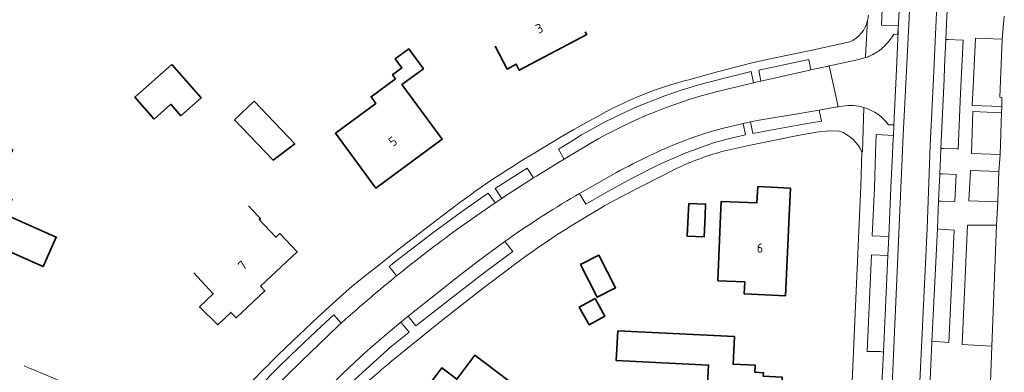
# Model space of a CAD drawing. Extents: x 152761 to 155748, y 459947 to 462743.
# Tile 42 of 256: x 153562 to 153705, y 461977 to 462028. Entities that reach past the tile are written whole.
import ezdxf
from ezdxf.enums import TextEntityAlignment as Align

# ---------------------------------------------------------------- set-up
doc = ezdxf.new("R2010")
doc.units = 0
doc.header["$LTSCALE"] = 0.75
for name, color, linetype, lineweight in [('B-RO-OG-BEBOUWING-GV', 6, 'CONTINUOUS', 35), ('B-RO-OG-BEBOUWING-T18', 1, 'CONTINUOUS', 18), ('B-RO-OG-TERREIN_CULTUURSCHEIDING-GV', 251, 'CONTINUOUS', 18), ('B-RO-VH-VERHARDING_ASFALT-GV', 251, 'CONTINUOUS', 18)]:
    doc.layers.add(name, color=color, linetype=linetype, lineweight=lineweight)
doc.styles.add('NLCS-ISO-M200-T18', font='NLCS-ISO.ttf', dxfattribs={"height": 0.36})

msp = doc.modelspace()

# ---------------------------------------------------------------- linework, layer by layer
at = {"layer": 'B-RO-OG-BEBOUWING-GV', "flags": 128}
for points in [[(153631.309, 462024.596), (153633.067, 462021.275), (153634.354, 462021.957), (153634.807, 462021.102), (153644.585, 462026.279), (153644.372, 462026.681)], [(153587.637, 461991.708), (153590.459, 461988.698), (153588.463, 461986.787), (153591.096, 461984.173), (153592.996, 461985.992), (153593.752, 461985.185), (153597.942, 461989.113), (153597.305, 461989.794), (153602.59, 461994.748), (153600.095, 461997.408), (153599.525, 461996.874), (153597.115, 461999.444), (153597.293, 461999.611), (153596.929, 462000), (153595.559, 462001.463)]]:
    msp.add_lwpolyline(points, dxfattribs=at)
for points in [[(153616.854, 462019.864), (153613.32, 462017.254), (153614.026, 462016.297), (153608.152, 462011.96), (153614.026, 462004.005), (153623.637, 462011.102), (153617.799, 462019.008), (153620.909, 462021.304), (153618.773, 462024.197), (153616.821, 462022.756), (153617.79, 462021.445), (153616.429, 462020.44)], [(153581.866, 462014.025), (153584.294, 462016.174), (153585.766, 462014.51), (153588.692, 462017.1), (153584.432, 462021.913), (153579.078, 462017.174)], [(153593.539, 462013.913), (153599.118, 462008.074), (153602.257, 462010.427), (153596.357, 462016.606)], [(153556.813, 461992.847), (153558.198, 461995.98), (153565.793, 461992.623), (153567.688, 461996.911), (153560.293, 462000.18), (153561.266, 462002.381), (153558.541, 462003.586), (153561.371, 462009.57), (153557.923, 462011.201), (153554.058, 462003.026), (153555.841, 462002.237), (153552.133, 461994.916)], [(153663.561, 461990.587), (153667.477, 461990.412), (153667.4, 461988.683), (153673.394, 461988.416), (153673.91, 462000), (153674.089, 462004.021), (153669.354, 462004.232), (153669.249, 462001.855), (153664.085, 462002.086), (153663.981, 462000)], [(153659.358, 462001.802), (153659.274, 462000), (153659.135, 461997.031), (153661.583, 461996.922), (153661.727, 462000), (153661.806, 462001.69)], [(153643.682, 461992.912), (153646.091, 461988.191), (153648.763, 461989.554), (153646.354, 461994.275)], [(153645.816, 461988.03), (153643.5, 461986.759), (153644.907, 461984.197), (153647.222, 461985.468)], [(153649.07, 461983.315), (153648.86, 461979.004), (153662.23, 461978.353), (153661.765, 461968.814), (153669.739, 461968.425), (153669.734, 461968.325), (153670.478, 461968.289), (153670.483, 461968.389), (153671.981, 461968.316), (153672.045, 461969.629), (153672.551, 461969.604), (153672.892, 461976.602), (153670.162, 461976.735), (153670.187, 461977.25), (153668.96, 461977.31), (153669.01, 461978.336), (153665.783, 461978.493), (153665.977, 461982.491)], [(153620.373, 461973.688), (153631.972, 461964.997), (153631.85, 461964.835), (153633.122, 461963.862), (153637.529, 461969.861), (153635.253, 461971.541), (153635.334, 461971.648), (153634.454, 461972.308), (153635.126, 461973.203), (153634.23, 461973.875), (153634.95, 461974.834), (153628.376, 461979.768), (153625.77, 461976.297), (153623.57, 461977.947)]]:
    msp.add_lwpolyline(points, close=True, dxfattribs=at)
at = {"layer": 'B-RO-OG-TERREIN_CULTUURSCHEIDING-GV', "flags": 128}
for points in [[(153687.581, 462033.577), (153687.37, 462028.864), (153687.32, 462027.626), (153689.741, 462027.535), (153689.754, 462027.789), (153689.803, 462028.874), (153689.996, 462032.772), (153690.049, 462033.971)], [(153663.349, 462017.966), (153665.137, 462018.421), (153668.744, 462019.271), (153668.422, 462020.898), (153665.505, 462020.202), (153662.282, 462019.383)], [(153648.888, 462006.266), (153643.534, 462003.218), (153644.468, 462001.692), (153647.315, 462003.315), (153650.981, 462005.333), (153655.263, 462007.546), (153658.86, 462009.079), (153662.825, 462010.509), (153665.094, 462011.167), (153667.584, 462011.719), (153667.234, 462013.378), (153664.208, 462012.674), (153661.775, 462011.95), (153659.26, 462011.101), (153658.551, 462010.831)], [(153642.696, 462011.027), (153640.468, 462009.636), (153641.293, 462008.224), (153642.314, 462008.849), (153644.058, 462009.863)], [(153625.751, 461997.99), (153627.347, 461999.137), (153628.637, 462000.045), (153631.285, 462001.862), (153630.299, 462003.265), (153626.444, 462000.558), (153622.273, 461997.523), (153617.363, 461993.747), (153615.938, 461992.637), (153617.031, 461991.3)]]:
    msp.add_lwpolyline(points, dxfattribs=at)
for points in [[(153699.051, 462025.448), (153696.984, 462025.548), (153696.621, 462025.567), (153696.437, 462021.556), (153696.361, 462019.846), (153696.09, 462013.789), (153695.9, 462009.766), (153696.26, 462009.752), (153698.281, 462009.679), (153698.401, 462009.675), (153698.759, 462017.739), (153698.852, 462019.729), (153699.121, 462025.445)], [(153700.626, 462019.645), (153700.447, 462015.99), (153704.722, 462015.854), (153704.763, 462017.152), (153704.473, 462017.17), (153704.786, 462025.619), (153700.924, 462025.725)], [(153669.819, 462019.518), (153672.184, 462020.055), (153676.482, 462021.012), (153677.036, 462021.132), (153676.761, 462022.672), (153669.538, 462021.121)], [(153678.282, 462015.327), (153674.838, 462014.743), (153671.04, 462014.114), (153669.271, 462013.799), (153668.293, 462013.597), (153668.673, 462011.912), (153671.211, 462012.398), (153676.007, 462013.262), (153678.605, 462013.714)], [(153704.501, 462008.889), (153704.693, 462014.944), (153700.556, 462015.106), (153700.321, 462009.035)], [(153689.025, 462011.656), (153686.527, 462011.794), (153686.419, 462009.088), (153686.301, 462004.027), (153685.967, 461997.068), (153688.381, 461996.986), (153688.651, 462004.04), (153688.891, 462008.91), (153688.944, 462010.142), (153689.007, 462011.199)], [(153632.256, 462002.513), (153632.641, 462002.771), (153634.001, 462003.656), (153636.875, 462005.486), (153635.947, 462006.913), (153633.715, 462005.482), (153631.322, 462003.941)], [(153698.102, 462005.972), (153696.161, 462006.079), (153695.732, 462006.063), (153695.549, 462002.102), (153696.015, 462002.094), (153697.917, 462002.085)], [(153704.144, 462002.012), (153704.321, 462006.434), (153700.181, 462006.559), (153699.935, 462002.184)], [(153703.297, 461981.099), (153703.955, 461998.631), (153699.771, 461998.624), (153698.985, 461981.32)], [(153694.616, 461981.744), (153695.122, 461981.75), (153697.038, 461981.606), (153697.808, 461997.911), (153695.822, 461998.051), (153695.392, 461998.094)], [(153632.693, 461996.248), (153631.473, 461995.361), (153628.893, 461993.454), (153625.692, 461990.989), (153622.178, 461988.222), (153618.709, 461985.436), (153619.798, 461984.049), (153622.657, 461986.28), (153625.704, 461988.657), (153629.754, 461991.775), (153633.863, 461994.838)], [(153685.203, 461980.346), (153687.1, 461980.304), (153687.59, 461980.213), (153688.227, 461994.225), (153685.848, 461994.325)], [(153609.011, 461984.431), (153607.937, 461985.632), (153606.14, 461983.994), (153603.668, 461981.667), (153601.667, 461979.741), (153599.669, 461977.79), (153597.322, 461975.422), (153593.324, 461971.21), (153594.548, 461970.052), (153596.214, 461971.821), (153599.696, 461975.417), (153600.905, 461976.639), (153603.274, 461978.969), (153605.742, 461981.344), (153608.56, 461984.022)], [(153617.649, 461984.562), (153615.216, 461982.558), (153612.838, 461980.517), (153611.015, 461978.843), (153609.154, 461977.056), (153606.896, 461974.831), (153608.131, 461973.571), (153610.395, 461975.715), (153613.675, 461978.744), (153616.207, 461980.987), (153618.828, 461983.147)]]:
    msp.add_lwpolyline(points, close=True, dxfattribs=at)
at = {"layer": 'B-RO-OG-TERREIN_CULTUURSCHEIDING-GV'}
for points in [[(153662.282, 462019.383, 0.0735155), (153642.696, 462011.027)], [(153644.058, 462009.863, -0.0736636), (153663.349, 462017.966)], [(153658.551, 462010.831, 0.0311818), (153648.888, 462006.266)], [(153617.031, 461991.3, -0.0137579), (153625.751, 461997.99)], [(153563.052, 461978.239, -0.0045751), (153573.053, 461973.961)]]:
    msp.add_lwpolyline(points, format="xyb", dxfattribs=at)
at = {"layer": 'B-RO-VH-VERHARDING_ASFALT-GV', "flags": 128}
for points in [[(153699.481, 462035.476), (153699.173, 462029.662), (153697.273, 462029.715), (153696.823, 462029.727), (153696.775, 462028.906), (153696.621, 462025.567), (153696.984, 462025.548), (153699.051, 462025.448), (153699.121, 462025.445), (153698.852, 462019.729), (153698.759, 462017.739), (153698.401, 462009.675), (153698.281, 462009.679), (153696.26, 462009.752), (153695.9, 462009.766)], [(153690.049, 462033.971), (153689.996, 462032.772), (153689.803, 462028.874), (153689.754, 462027.789), (153689.741, 462027.535), (153689.738, 462027.419), (153689.718, 462026.7), (153689.418, 462020.186), (153689.083, 462013.174), (153689.025, 462011.656), (153689.007, 462011.199), (153688.944, 462010.142), (153688.891, 462008.91), (153688.651, 462004.04), (153688.381, 461996.986), (153688.227, 461994.225), (153687.59, 461980.213), (153687.366, 461975.523), (153685.854, 461943.176)], [(153687.352, 461943.106), (153687.791, 461952.5), (153688.864, 461975.453), (153690.443, 462011.664), (153690.866, 462020.115), (153691.246, 462027.714), (153691.494, 462032.701), (153691.561, 462034.212)], [(153691.561, 462034.212), (153691.494, 462032.701), (153691.246, 462027.714), (153690.866, 462020.115), (153690.443, 462011.664), (153688.864, 461975.453), (153687.791, 461952.5), (153692.793, 461952.3), (153692.321, 461955.437), (153692.311, 461964.827), (153693.894, 461998.165), (153694.362, 462010.154), (153694.836, 462019.92), (153695.517, 462034.844)], [(153695.517, 462034.844), (153694.836, 462019.92), (153694.362, 462010.154), (153693.894, 461998.165), (153692.311, 461964.827), (153692.321, 461955.437)], [(153695.732, 462006.063), (153695.835, 462008.395), (153695.9, 462009.766), (153696.09, 462013.789), (153696.361, 462019.846), (153696.437, 462021.556), (153696.621, 462025.567), (153696.775, 462028.906), (153696.823, 462029.727), (153697.037, 462035.086)], [(153688.925, 462026.087), (153689.072, 462026.336), (153689.687, 462026.284), (153689.738, 462027.419), (153689.741, 462027.535), (153687.32, 462027.626), (153687.37, 462028.864), (153687.581, 462033.577)], [(153662.282, 462019.383), (153665.505, 462020.202), (153668.422, 462020.898), (153668.744, 462019.271), (153669.069, 462019.348), (153669.819, 462019.518), (153669.538, 462021.121), (153676.761, 462022.672), (153677.036, 462021.132), (153679.572, 462021.685), (153679.654, 462021.702), (153679.73, 462021.718), (153680.438, 462021.871), (153683.836, 462022.599), (153684.994, 462022.929), (153685.004, 462023.116), (153685.287, 462028.303)], [(153685.287, 462028.303), (153685.004, 462023.116), (153684.994, 462022.929), (153685.085, 462022.955)], [(153703.112, 461975.875), (153703.297, 461981.099), (153698.985, 461981.32), (153699.771, 461998.624), (153703.955, 461998.631), (153704.144, 462002.012), (153699.935, 462002.184), (153700.181, 462006.559), (153704.321, 462006.434), (153704.501, 462008.889), (153700.321, 462009.035), (153700.556, 462015.106), (153704.693, 462014.944), (153704.722, 462015.854), (153700.447, 462015.99), (153700.626, 462019.645), (153700.924, 462025.725), (153704.786, 462025.619), (153705.098, 462028.959)], [(153688.335, 462013.168), (153689.083, 462013.174), (153689.418, 462020.186), (153689.718, 462026.7), (153689.738, 462027.419), (153689.687, 462026.284), (153689.072, 462026.336), (153688.925, 462026.087)], [(153682.722, 462025.223), (153677.429, 462024.043), (153673.483, 462023.233), (153668.932, 462022.249), (153666.481, 462021.651), (153663.703, 462020.931), (153662.076, 462020.464), (153660.258, 462019.938)], [(153685.085, 462022.955), (153684.994, 462022.929), (153683.836, 462022.599), (153680.438, 462021.871), (153679.73, 462021.718), (153680.982, 462016.019), (153681.032, 462015.791), (153681.653, 462015.89)], [(153658.551, 462010.831), (153659.26, 462011.101), (153661.775, 462011.95), (153664.208, 462012.674), (153667.234, 462013.378), (153668.293, 462013.597), (153669.271, 462013.799), (153671.04, 462014.114), (153674.838, 462014.743), (153678.282, 462015.327), (153680.898, 462015.769), (153681.032, 462015.791), (153680.982, 462016.019), (153679.73, 462021.718), (153679.654, 462021.702), (153679.572, 462021.685), (153677.036, 462021.132), (153676.482, 462021.012), (153672.184, 462020.055), (153669.819, 462019.518), (153669.069, 462019.348), (153668.744, 462019.271), (153665.137, 462018.421), (153663.349, 462017.966)], [(153681.653, 462015.89), (153681.032, 462015.791), (153680.898, 462015.769), (153678.282, 462015.327), (153678.605, 462013.714), (153676.007, 462013.262), (153671.211, 462012.398), (153668.673, 462011.912), (153668.293, 462013.597), (153667.234, 462013.378), (153667.584, 462011.719), (153665.094, 462011.167), (153662.825, 462010.509), (153658.86, 462009.079), (153655.263, 462007.546), (153650.981, 462005.333), (153647.315, 462003.315), (153644.468, 462001.692), (153643.534, 462003.218), (153642.941, 462002.88)], [(153684.759, 462015.685), (153684.539, 462009.284), (153684.471, 462009.227), (153684.317, 462004.342), (153681.624, 461944.334), (153681.458, 461940.127), (153681.198, 461934.814), (153680.988, 461930.827), (153680.844, 461928.203), (153680.807, 461928.179), (153679.799, 461925.52), (153679.722, 461925.317)], [(153684.471, 462009.227), (153684.539, 462009.284), (153684.759, 462015.685)], [(153646.664, 462014.663), (153644.892, 462013.708), (153642.716, 462012.511), (153640.868, 462011.439), (153637.041, 462009.125)], [(153685.36, 461939.832), (153685.412, 461940.055), (153683.452, 461940.13), (153685.036, 461975.649), (153686.926, 461975.537), (153687.366, 461975.523), (153687.59, 461980.213), (153687.1, 461980.304), (153685.203, 461980.346), (153685.848, 461994.325), (153688.227, 461994.225), (153688.381, 461996.986), (153685.967, 461997.068), (153686.301, 462004.027), (153686.419, 462009.088), (153686.527, 462011.794), (153689.025, 462011.656), (153689.083, 462013.174), (153688.335, 462013.168)], [(153664.153, 462009.307), (153668.055, 462010.193), (153674.908, 462011.577), (153677.852, 462012.117), (153679.6, 462012.296), (153681.213, 462012.288)], [(153617.031, 461991.3), (153615.938, 461992.637), (153617.363, 461993.747), (153622.273, 461997.523), (153626.444, 462000.558), (153630.299, 462003.265), (153631.285, 462001.862), (153632.256, 462002.513), (153631.322, 462003.941), (153633.715, 462005.482), (153635.947, 462006.913), (153636.875, 462005.486), (153637.305, 462005.76), (153640.486, 462007.731), (153641.293, 462008.224), (153640.468, 462009.636), (153642.696, 462011.027)], [(153644.058, 462009.863), (153642.314, 462008.849), (153641.293, 462008.224), (153640.486, 462007.731), (153637.305, 462005.76), (153636.875, 462005.486), (153634.001, 462003.656), (153632.641, 462002.771), (153632.256, 462002.513), (153631.285, 462001.862), (153628.637, 462000.045), (153627.347, 461999.137), (153625.751, 461997.99)], [(153695.9, 462009.766), (153695.835, 462008.395), (153695.732, 462006.063), (153696.161, 462006.079), (153698.102, 462005.972), (153697.917, 462002.085), (153696.015, 462002.094), (153695.549, 462002.102), (153695.392, 461998.094), (153695.822, 461998.051), (153697.808, 461997.911), (153697.038, 461981.606), (153695.122, 461981.75), (153694.616, 461981.744), (153694.345, 461976.172)], [(153642.941, 462002.88), (153643.534, 462003.218), (153648.888, 462006.266)], [(153648.139, 462001.98), (153650.202, 462003.095), (153657.277, 462006.725)], [(153693.892, 461967.352), (153694.127, 461970.752), (153694.292, 461974.783), (153694.345, 461976.172), (153694.616, 461981.744), (153695.392, 461998.094), (153695.549, 462002.102), (153695.732, 462006.063)], [(153624.593, 462000.732), (153621.939, 461998.681), (153617.823, 461995.541), (153614.245, 461992.675), (153612.693, 461991.476), (153610.598, 461989.771), (153608.328, 461987.773), (153605.602, 461985.293), (153601.006, 461980.948)], [(153632.693, 461996.248), (153633.863, 461994.838), (153629.754, 461991.775), (153625.704, 461988.657), (153622.657, 461986.28), (153619.798, 461984.049), (153618.709, 461985.436), (153617.649, 461984.562), (153618.828, 461983.147), (153616.207, 461980.987), (153613.675, 461978.744), (153610.395, 461975.715), (153608.131, 461973.571), (153606.896, 461974.831), (153605.97, 461973.906), (153607.308, 461972.63), (153601.384, 461966.712), (153600.067, 461967.948), (153600.063, 461967.944), (153599.339, 461967.205)], [(153599.339, 461967.205), (153600.063, 461967.944), (153600.067, 461967.948), (153602.923, 461970.863), (153605.97, 461973.906), (153606.896, 461974.831), (153609.154, 461977.056), (153611.015, 461978.843), (153612.838, 461980.517), (153615.216, 461982.558), (153617.649, 461984.562), (153618.709, 461985.436), (153622.178, 461988.222), (153625.692, 461990.989), (153628.893, 461993.454), (153631.473, 461995.361), (153632.693, 461996.248)], [(153616.301, 461978.899), (153623.088, 461984.426), (153626.47, 461987.107), (153629.753, 461989.656), (153633.027, 461992.134)], [(153592.773, 461968.167), (153594.548, 461970.052), (153593.324, 461971.21), (153597.322, 461975.422), (153599.669, 461977.79), (153601.667, 461979.741), (153603.668, 461981.667), (153606.14, 461983.994), (153607.937, 461985.632), (153609.011, 461984.431), (153609.632, 461984.995), (153610.965, 461986.174)], [(153610.965, 461986.174), (153609.632, 461984.995), (153609.011, 461984.431), (153608.56, 461984.022), (153605.742, 461981.344), (153603.274, 461978.969), (153600.905, 461976.639), (153599.696, 461975.417), (153596.214, 461971.821), (153594.548, 461970.052), (153592.773, 461968.167)]]:
    msp.add_lwpolyline(points, dxfattribs=at)
at = {"layer": 'B-RO-VH-VERHARDING_ASFALT-GV'}
for points in [[(153685.287, 462028.303, -0.2379173), (153682.722, 462025.223)], [(153685.396, 462029.079, -0.0449405), (153685.287, 462028.303)], [(153687.234, 462024.166, 0.085243), (153688.925, 462026.087)], [(153688.925, 462026.087, -0.085243), (153687.234, 462024.166)], [(153685.638, 462023.181, 0.0622822), (153687.234, 462024.166)], [(153687.234, 462024.166, -0.0622822), (153685.638, 462023.181)], [(153685.085, 462022.955, 0.0217605), (153685.638, 462023.181)], [(153685.638, 462023.181, -0.0217605), (153685.085, 462022.955)], [(153660.258, 462019.938, 0.0702373), (153646.664, 462014.663)], [(153642.696, 462011.027, -0.0735155), (153662.282, 462019.383)], [(153663.349, 462017.966, 0.0736636), (153644.058, 462009.863)], [(153684.759, 462015.685, 0.1136658), (153681.653, 462015.89)], [(153681.653, 462015.89, -0.1136658), (153684.759, 462015.685)], [(153684.759, 462015.685, -0.161974), (153688.335, 462013.168)], [(153688.335, 462013.168, 0.161974), (153684.759, 462015.685)], [(153681.213, 462012.288, -0.2052568), (153684.471, 462009.227)], [(153648.888, 462006.266, -0.0311818), (153658.551, 462010.831)], [(153637.041, 462009.125, 0.0272866), (153624.593, 462000.732)], [(153657.277, 462006.725, -0.0412722), (153664.153, 462009.307)], [(153642.941, 462002.88, 0.0244045), (153632.693, 461996.248)], [(153632.693, 461996.248, -0.0244045), (153642.941, 462002.88)], [(153633.027, 461992.134, -0.0349388), (153648.139, 462001.98)], [(153625.751, 461997.99, 0.0137579), (153617.031, 461991.3)], [(153610.965, 461986.174, -0.0098341), (153617.031, 461991.3)], [(153617.031, 461991.3, 0.0098341), (153610.965, 461986.174)], [(153601.006, 461980.948, 0.0126343), (153594.263, 461974.077)], [(153608.904, 461972.131, -0.0298568), (153616.301, 461978.899)], [(153573.053, 461973.961, 0.0045751), (153563.052, 461978.239)]]:
    msp.add_lwpolyline(points, format="xyb", dxfattribs=at)

# ---------------------------------------------------------------- texts
at = {"layer": 'B-RO-OG-BEBOUWING-T18', "style": 'NLCS-ISO-M200-T18'}
for s, rotation, p in [('3', 27.9, (153637.705, 462027.162)), ('5', 36.5, (153616.472, 462010.784)), ('6', 357.4, (153669.698, 461995.325)), ('7', 43.1, (153594.682, 461992.818))]:
    msp.add_text(s, height=1.35, rotation=rotation, dxfattribs=at).set_placement(p, align=Align.MIDDLE)

doc.saveas('drawing.dxf')
